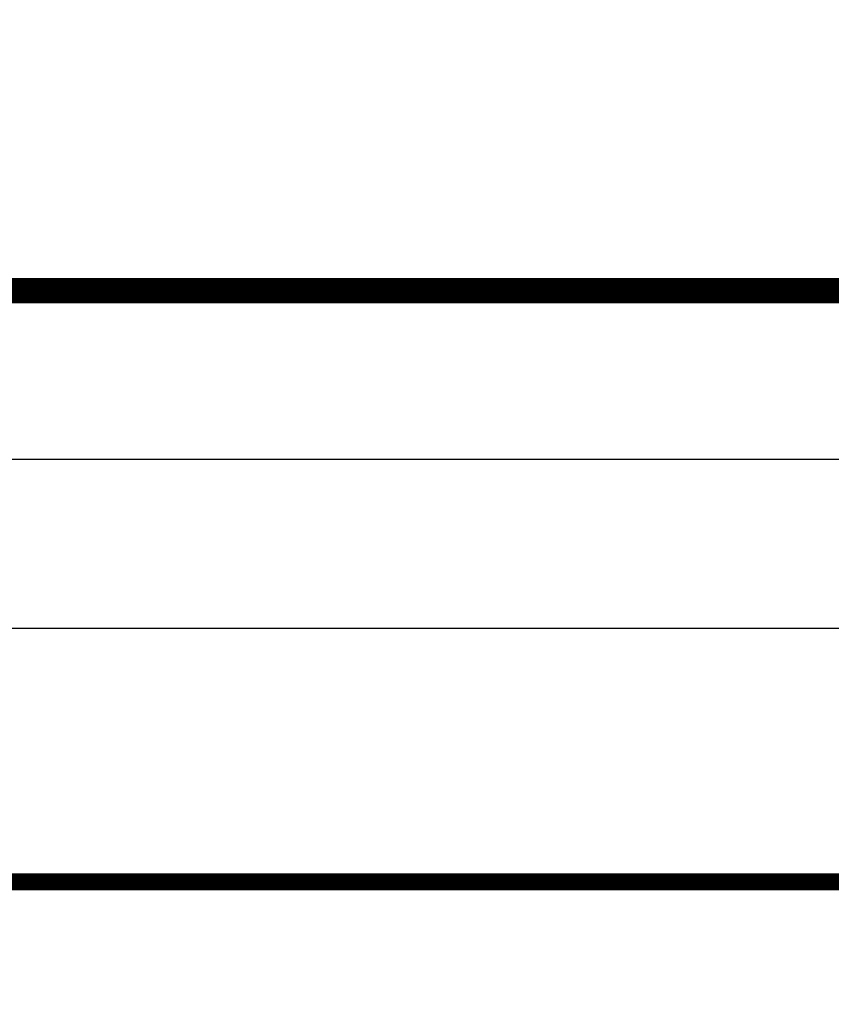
# Model space of a CAD drawing. Extents: x 4615668 to 9294084, y 5325188 to 10688993.
# Tile 8 of 256: x 4635285 to 4635294, y 5331391 to 5331403. Entities that reach past the tile are written whole.
import ezdxf

# ---------------------------------------------------------------- set-up
doc = ezdxf.new("R2010")
doc.units = 0
doc.header["$MEASUREMENT"] = 0
doc.layers.add('A_wymiary', color=152, linetype='Continuous', lineweight=5)
doc.layers.add('ocieplenie', color=214, linetype='Continuous', lineweight=13)
doc.styles.add('wewn', font='arial.ttf', dxfattribs={"height": 12})
doc.dimstyles.new('Kopia 1do100 wew', dxfattribs={"dimscale": 0.5, "dimtxt": 8, "dimasz": 15, "dimexe": 20, "dimexo": 0, "dimgap": 5, "dimtad": 1, "dimdec": 0, "dimzin": 9, "dimtxsty": 'wewn', "dimblk": 'ARCHTICK', "dimcen": 3, "dimdle": 20, "dimclrd": 256, "dimclre": 256, "dimclrt": 256, "dimadec": 0, "dimazin": 2, "dimtfac": 1, "dimtdec": 0, "dimtix": 1, "dimtmove": 2, "dimatfit": 3, "dimldrblk": 'NONE', "dimfxl": 0, "dimtvp": 1, "dimtolj": 1, "dimtzin": 0, "dimlwd": 5, "dimlwe": 5, "dimarcsym": 0})

# ---------------------------------------------------------------- blocks, each defined once
blk = doc.blocks.new('_ArchTick')
at = {"color": 0, "linetype": 'ByBlock', "const_width": 0.15}
blk.add_lwpolyline([(-0.5, -0.5), (0.5, 0.5)], dxfattribs=at)
blk = doc.blocks.new('*D5553')
at = {"layer": 'A_wymiary', "lineweight": 5, "ltscale": 40}
for p, q in [((4635300.468, 5331391.104), (4635300.468, 5331343.604)), ((4635356.466, 5331391.104), (4635356.466, 5331343.604)), ((4635290.468, 5331353.604), (4635366.466, 5331353.604))]:
    blk.add_line(p, q, dxfattribs=at)
at = {"layer": 'Defpoints', "color": 0}
for p in [(4635300.468, 5331405.997), (4635356.466, 5331405.997), (4635356.466, 5331353.604)]:
    blk.add_point(p, dxfattribs=at)
at = {"layer": 'A_wymiary', "linetype": 'ByBlock', "lineweight": 5, "xscale": 7.5, "yscale": 7.5, "zscale": 7.5, "rotation": 180}
blk.add_blockref('_ArchTick', (4635300.468, 5331353.604), dxfattribs=at)
at = {"layer": 'A_wymiary', "linetype": 'ByBlock', "lineweight": 5, "xscale": 7.5, "yscale": 7.5, "zscale": 7.5}
blk.add_blockref('_ArchTick', (4635356.466, 5331353.604), dxfattribs=at)
at = {"layer": 'A_wymiary', "ltscale": 40, "insert": (4635328.467, 5331362.23), "char_height": 12, "attachment_point": 5, "style": 'wewn'}
blk.add_mtext('\\A1;56', dxfattribs=at)
blk = doc.blocks.new('_None')

msp = doc.modelspace()

# ---------------------------------------------------------------- linework, layer by layer
at = {"layer": 'ocieplenie', "lineweight": 0, "ltscale": 40, "const_width": 0.3}
msp.add_lwpolyline([(4635298.104, 5331414.325), (4635298.104, 5331399.348), (4635265.651, 5331399.348)], dxfattribs=at)
at = {"layer": 'ocieplenie', "lineweight": -3, "ltscale": 40}
for points in [[(4635298.466, 5331414.325), (4635298.466, 5331395.348), (4635265.651, 5331395.348)], [(4635298.466, 5331402.325), (4635298.466, 5331397.348), (4635265.651, 5331397.348)]]:
    msp.add_lwpolyline(points, dxfattribs=at)
at = {"layer": 'ocieplenie', "lineweight": 0, "const_width": 0.2}
msp.add_lwpolyline([(4635298.784, 5331394.862), (4635298.781, 5331392.348), (4635265.651, 5331392.348)], dxfattribs=at)

# ---------------------------------------------------------------- dimensions: what is measured, and where the dimension line sits
at = {"layer": 'A_wymiary', "ltscale": 40}
dim = msp.add_linear_dim(base=(4635356.466, 5331353.604), p1=(4635300.468, 5331405.997), p2=(4635356.466, 5331405.997), dimstyle='Kopia 1do100 wew', override={"dimtxsty": 'wewn', "dimldrblk": 'None'}, dxfattribs=at)
dim.commit()
dim.dimension.update_dxf_attribs({"geometry": '*D5553', "text_midpoint": (4635328.467, 5331362.23)})

doc.saveas('drawing.dxf')
